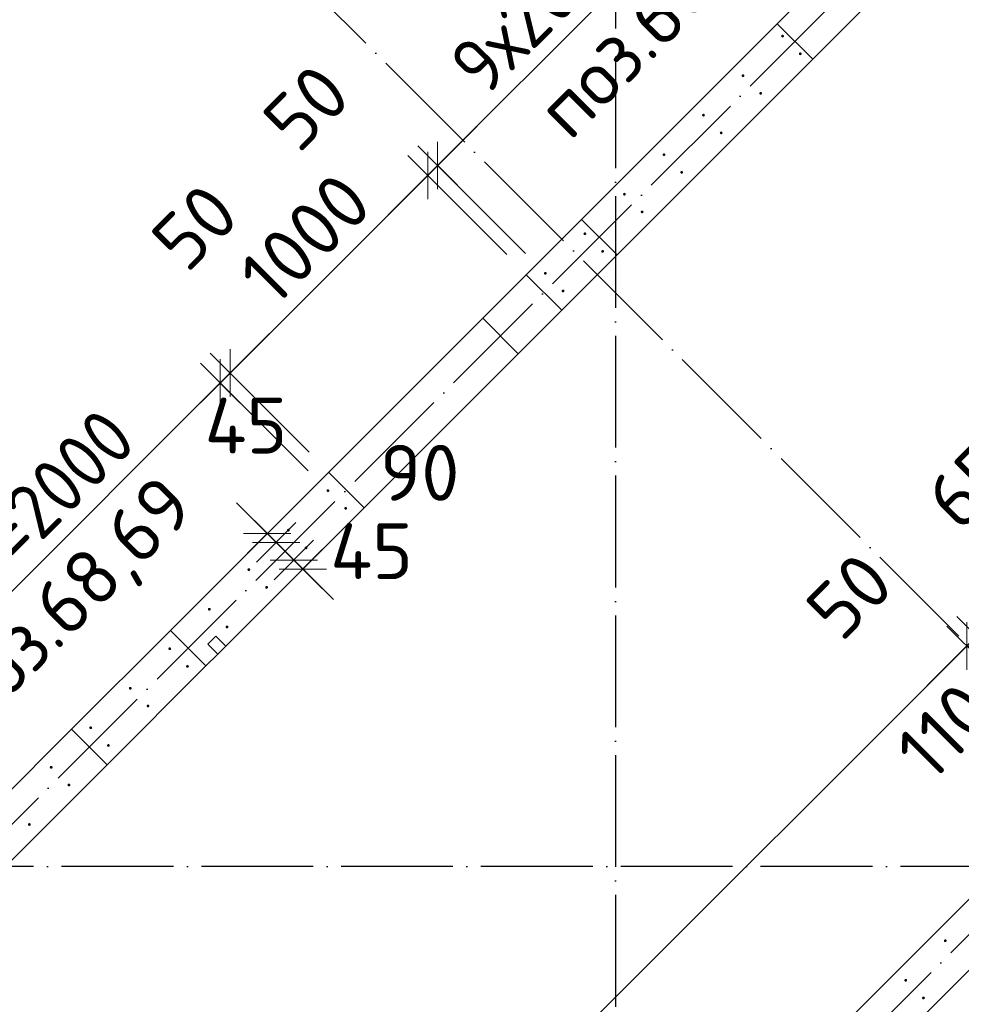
# Model space of a CAD drawing. Header units: millimetres. Extents: x 76517 to 124446, y -73423 to -21861.
# Tile 51 of 117: x 96319 to 99688, y -55293 to -51770. Entities that reach past the tile are written whole.
import ezdxf

# ---------------------------------------------------------------- set-up
doc = ezdxf.new("R2010")
doc.units = ezdxf.units.MM
doc.header["$PDMODE"] = 65
for name, pattern in [('______11', [500, 400, -50, 0, -50]), ('______2', [270, 200, -70]), ('______5', [1100, 800, -100, 100, -100])]:
    doc.linetypes.add(name, pattern=pattern)
for name, color, linetype, lineweight in [('Standard', 7, 'Continuous', 25), ('Арм.стержн. Выпуски', 180, 'Continuous', 35), ('Размерная линия_ общее_1', 7, 'Continuous', 13), ('Стена_ общее', 7, 'Continuous', 35)]:
    doc.layers.add(name, color=color, linetype=linetype, lineweight=lineweight)
doc.layers.add('Осевая линия_ общее', color=7, linetype='______5', lineweight=13, true_color=0xa0a0a0)
doc.styles.add('ISOCPEUR', font='ISOCPEUR')
doc.dimstyles.new('DIMSTYLE_10', dxfattribs={"dimtxt": 200, "dimasz": 200, "dimexe": 0, "dimexo": 0, "dimgap": 100, "dimtad": 2, "dimdec": 0, "dimrnd": 5, "dimzin": 12, "dimdsep": 46, "dimtxsty": 'ISOCPEUR', "dimblk1": 'ALL_ML_STRICH', "dimblk2": 'ALL_ML_STRICH', "dimsah": 1, "dimcen": 0, "dimclrd": 7, "dimclre": 256, "dimclrt": 7, "dimadec": 0, "dimazin": 0, "dimtfac": 1, "dimtdec": 0, "dimtix": 1, "dimtmove": 2, "dimatfit": 3, "dimfxl": 0, "dimtvp": 1.2, "dimtzin": 0, "dimlwd": 0, "dimlwe": -3, "dimarcsym": 0})
doc.dimstyles.new('DIMSTYLE_16', dxfattribs={"dimtxt": 200, "dimasz": 200, "dimexe": 0, "dimexo": 0, "dimgap": 100, "dimtad": 2, "dimdec": 0, "dimrnd": 5, "dimzin": 12, "dimdsep": 46, "dimtxsty": 'ISOCPEUR', "dimblk1": 'ALL_ML_STRICH', "dimblk2": 'ALL_ML_STRICH', "dimsah": 1, "dimcen": 0, "dimclrd": 7, "dimclre": 256, "dimclrt": 7, "dimadec": 0, "dimazin": 0, "dimtfac": 1, "dimtdec": 0, "dimtix": 1, "dimtmove": 2, "dimatfit": 3, "dimfxl": 0, "dimtzin": 0, "dimlwd": 0, "dimlwe": -3, "dimarcsym": 0})
doc.dimstyles.new('DIMSTYLE_21', dxfattribs={"dimtxt": 200, "dimasz": 200, "dimexe": 0, "dimexo": 0, "dimgap": 100, "dimtad": 2, "dimdec": 0, "dimrnd": 5, "dimzin": 12, "dimdsep": 46, "dimtxsty": 'ISOCPEUR', "dimblk1": 'ALL_ML_STRICH', "dimblk2": 'ALL_ML_STRICH', "dimsah": 1, "dimcen": 0, "dimsd1": 1, "dimsd2": 1, "dimclrd": 7, "dimclre": 256, "dimclrt": 7, "dimadec": 0, "dimazin": 0, "dimtfac": 1, "dimtdec": 0, "dimtix": 1, "dimtmove": 2, "dimatfit": 3, "dimfxl": 0, "dimtvp": 1.2, "dimtzin": 0, "dimlwd": 0, "dimlwe": -3, "dimarcsym": 0})

# ---------------------------------------------------------------- blocks, each defined once
blk = doc.blocks.new('СЛОЖНЫЙ_ОБЪЕКТ_0')
at = {"layer": 'Осевая линия_ общее', "color": 253, "linetype": '______11', "lineweight": -3, "true_color": 0xa0a0a0, "transparency": 33554687}
for p, q in [((100386.5, -54683), (94623.6, -48920.1)), ((87969.7, -62970.3), (101744.2, -49195.9)), ((95052.9, -59705.6), (103653.4, -51105.1))]:
    blk.add_line(p, q, dxfattribs=at)
blk = doc.blocks.new('ALL_ML_STRICH')
at = {"color": 0, "linetype": 'ByBlock', "lineweight": -2}
for p, q in [((0, -0.5), (0, 0.5)), ((-0.3, -0.3), (0.3, 0.3)), ((-1, 0), (0.5, 0))]:
    blk.add_line(p, q, dxfattribs=at)
blk = doc.blocks.new('*D471')
at = {"layer": 'DEFPOINTS', "color": 7, "linetype": 'Continuous', "lineweight": 13, "transparency": 33554687}
for p in [(100997.5, -52720.1), (101486.4, -53209), (100355.1, -54340.4)]:
    blk.add_point(p, dxfattribs=at)
at = {"layer": 'Размерная линия_ общее_1', "color": 7, "linetype": 'Continuous', "lineweight": -2, "transparency": 33554687}
blk.add_line((100997.5, -52720.1), (99866.1, -53851.5), dxfattribs=at)
at = {"layer": 'Размерная линия_ общее_1', "color": 253, "linetype": 'Continuous', "lineweight": -2, "true_color": 0xa0a0a0, "transparency": 33554687}
for p, q in [((101415.7, -53138.3), (100997.5, -52720.1)), ((100284.3, -54269.7), (99866.1, -53851.5))]:
    blk.add_line(p, q, dxfattribs=at)
at = {"layer": 'Размерная линия_ общее_1', "color": 7, "linetype": 'Continuous', "lineweight": 13, "transparency": 33554687, "xscale": 200, "yscale": 200, "zscale": 200}
for p, rotation in [((100997.5, -52720.1), 45.00000000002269), ((99866.1, -53851.5), 225.0000000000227)]:
    blk.add_blockref('ALL_ML_STRICH', p, dxfattribs=dict(at, rotation=rotation))
at = {"layer": 'Размерная линия_ общее_1', "color": 7, "linetype": 'Continuous', "lineweight": 13, "transparency": 33554687, "insert": (100297.4, -53632.3), "char_height": 200, "width": 10, "attachment_point": 1, "rotation": 225, "line_spacing_factor": 0.60241, "style": 'ISOCPEUR'}
blk.add_mtext('8х200', dxfattribs=at)
blk = doc.blocks.new('*D472')
at = {"layer": 'DEFPOINTS', "color": 7, "linetype": 'Continuous', "lineweight": 13, "transparency": 33554687}
for p in [(99866.1, -53851.5), (100355.1, -54340.4), (100308.8, -54386.7)]:
    blk.add_point(p, dxfattribs=at)
at = {"layer": 'Размерная линия_ общее_1', "color": 7, "linetype": 'Continuous', "lineweight": -2, "transparency": 33554687}
blk.add_line((99866.1, -53851.5), (99819.8, -53897.8), dxfattribs=at)
at = {"layer": 'Размерная линия_ общее_1', "color": 253, "linetype": 'Continuous', "lineweight": -2, "true_color": 0xa0a0a0, "transparency": 33554687}
for p, q in [((100284.3, -54269.7), (99866.1, -53851.5)), ((100238.1, -54316), (99819.8, -53897.8))]:
    blk.add_line(p, q, dxfattribs=at)
at = {"layer": 'Размерная линия_ общее_1', "color": 7, "linetype": 'Continuous', "lineweight": 13, "transparency": 33554687, "xscale": 200, "yscale": 200, "zscale": 200}
for p, rotation in [((99819.8, -53897.8), 225.0000000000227), ((99866.1, -53851.5), 45.00000000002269)]:
    blk.add_blockref('ALL_ML_STRICH', p, dxfattribs=dict(at, rotation=rotation))
at = {"layer": 'Размерная линия_ общее_1', "color": 7, "linetype": 'Continuous', "lineweight": 13, "transparency": 33554687, "insert": (99716.8, -53435.4), "char_height": 200, "width": 400, "attachment_point": 5, "rotation": 45, "style": 'ISOCPEUR'}
blk.add_mtext('\\A1;{65}', dxfattribs=at)
blk = doc.blocks.new('*D473')
at = {"layer": 'DEFPOINTS', "color": 7, "linetype": 'Continuous', "lineweight": 13, "transparency": 33554687}
for p in [(99819.8, -53897.8), (100308.8, -54386.7), (100231.3, -54464.1)]:
    blk.add_point(p, dxfattribs=at)
at = {"layer": 'Размерная линия_ общее_1', "color": 7, "linetype": 'Continuous', "lineweight": -2, "transparency": 33554687}
blk.add_line((99819.8, -53897.8), (99742.4, -53975.2), dxfattribs=at)
at = {"layer": 'Размерная линия_ общее_1', "color": 253, "linetype": 'Continuous', "lineweight": -2, "true_color": 0xa0a0a0, "transparency": 33554687}
for p, q in [((100238.1, -54316), (99819.8, -53897.8)), ((100160.6, -54393.4), (99742.4, -53975.2))]:
    blk.add_line(p, q, dxfattribs=at)
at = {"layer": 'Размерная линия_ общее_1', "color": 7, "linetype": 'Continuous', "lineweight": 13, "transparency": 33554687, "xscale": 200, "yscale": 200, "zscale": 200}
for p, rotation in [((99819.8, -53897.8), 45.00000000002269), ((99742.4, -53975.2), 225.0000000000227)]:
    blk.add_blockref('ALL_ML_STRICH', p, dxfattribs=dict(at, rotation=rotation))
at = {"layer": 'Размерная линия_ общее_1', "color": 7, "linetype": 'Continuous', "lineweight": 13, "transparency": 33554687, "insert": (99627.7, -54315.6), "char_height": 200, "width": 600, "attachment_point": 5, "rotation": 45, "style": 'ISOCPEUR'}
blk.add_mtext('\\A1;{110}', dxfattribs=at)
blk = doc.blocks.new('*D474')
at = {"layer": 'DEFPOINTS', "color": 7, "linetype": 'Continuous', "lineweight": 13, "transparency": 33554687}
for p in [(99742.4, -53975.2), (100231.3, -54464.1), (100196, -54499.5)]:
    blk.add_point(p, dxfattribs=at)
at = {"layer": 'Размерная линия_ общее_1', "color": 7, "linetype": 'Continuous', "lineweight": -2, "transparency": 33554687}
blk.add_line((99742.4, -53975.2), (99707, -54010.6), dxfattribs=at)
at = {"layer": 'Размерная линия_ общее_1', "color": 253, "linetype": 'Continuous', "lineweight": -2, "true_color": 0xa0a0a0, "transparency": 33554687}
for p, q in [((100160.6, -54393.4), (99742.4, -53975.2)), ((99707, -54010.6), (99707, -54010.6))]:
    blk.add_line(p, q, dxfattribs=at)
at = {"layer": 'Размерная линия_ общее_1', "color": 7, "linetype": 'Continuous', "lineweight": 13, "transparency": 33554687, "xscale": 200, "yscale": 200, "zscale": 200}
for p, rotation in [((99707, -54010.6), 225.0000000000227), ((99742.4, -53975.2), 45.00000000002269)]:
    blk.add_blockref('ALL_ML_STRICH', p, dxfattribs=dict(at, rotation=rotation))
at = {"layer": 'Размерная линия_ общее_1', "color": 7, "linetype": 'Continuous', "lineweight": 13, "transparency": 33554687, "insert": (99287.7, -53831.2), "char_height": 200, "width": 400, "attachment_point": 5, "rotation": 45, "style": 'ISOCPEUR'}
blk.add_mtext('\\A1;{50}', dxfattribs=at)
blk = doc.blocks.new('*D475')
at = {"layer": 'DEFPOINTS', "color": 7, "linetype": 'Continuous', "lineweight": 13, "transparency": 33554687}
for p in [(99707, -54010.6), (100196, -54499.5), (95811.9, -58883.6)]:
    blk.add_point(p, dxfattribs=at)
at = {"layer": 'Размерная линия_ общее_1', "color": 7, "linetype": 'Continuous', "lineweight": -2, "transparency": 33554687}
blk.add_line((99707, -54010.6), (95322.9, -58394.6), dxfattribs=at)
at = {"layer": 'Размерная линия_ общее_1', "color": 253, "linetype": 'Continuous', "lineweight": -2, "true_color": 0xa0a0a0, "transparency": 33554687}
for p, q in [((99707, -54010.6), (99707, -54010.6)), ((95322.9, -58394.6), (95322.9, -58394.6))]:
    blk.add_line(p, q, dxfattribs=at)
at = {"layer": 'Размерная линия_ общее_1', "color": 7, "linetype": 'Continuous', "lineweight": 13, "transparency": 33554687, "xscale": 200, "yscale": 200, "zscale": 200}
for p, rotation in [((99707, -54010.6), 45.00000000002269), ((95322.9, -58394.6), 225.0000000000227)]:
    blk.add_blockref('ALL_ML_STRICH', p, dxfattribs=dict(at, rotation=rotation))
at = {"layer": 'Размерная линия_ общее_1', "color": 7, "linetype": 'Continuous', "lineweight": 13, "transparency": 33554687, "insert": (97097.8, -56831.9), "char_height": 200, "width": 10, "attachment_point": 1, "rotation": 225, "line_spacing_factor": 0.60241, "style": 'ISOCPEUR'}
blk.add_mtext('31х200=6200', dxfattribs=at)
blk = doc.blocks.new('*D481')
at = {"layer": 'DEFPOINTS', "color": 7, "linetype": 'Continuous', "lineweight": 13, "transparency": 33554687}
for p in [(97196.2, -53616.5), (97204.7, -53608), (97274.7, -53601.7)]:
    blk.add_point(p, dxfattribs=at)
at = {"layer": 'Размерная линия_ общее_1', "color": 253, "linetype": 'Continuous', "lineweight": -2, "true_color": 0xa0a0a0, "transparency": 33554687}
for p, q in [((97204.7, -53608), (97204.7, -53608)), ((97236.6, -53639.8), (97236.6, -53639.8))]:
    blk.add_line(p, q, dxfattribs=at)
at = {"layer": 'Размерная линия_ общее_1', "color": 7, "linetype": 'Continuous', "lineweight": -2, "transparency": 33554687}
blk.add_line((97204.7, -53608), (97236.6, -53639.8), dxfattribs=at)
at = {"layer": 'Размерная линия_ общее_1', "color": 7, "linetype": 'Continuous', "lineweight": 13, "transparency": 33554687, "xscale": 200, "yscale": 200, "zscale": 200}
for p, rotation in [((97236.6, -53639.8), 315.0000000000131), ((97204.7, -53608), 135.0000000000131)]:
    blk.add_blockref('ALL_ML_STRICH', p, dxfattribs=dict(at, rotation=rotation))
at = {"layer": 'Размерная линия_ общее_1', "color": 7, "linetype": 'Continuous', "lineweight": 13, "transparency": 33554687, "insert": (97128.5, -53222), "char_height": 200, "width": 400, "attachment_point": 5, "style": 'ISOCPEUR'}
blk.add_mtext('\\A1;{45}', dxfattribs=at)
blk = doc.blocks.new('*D482')
at = {"layer": 'DEFPOINTS', "color": 7, "linetype": 'Continuous', "lineweight": 13, "transparency": 33554687}
for p in [(97274.7, -53601.7), (97236.6, -53639.8), (97338, -53665)]:
    blk.add_point(p, dxfattribs=at)
at = {"layer": 'Размерная линия_ общее_1', "color": 253, "linetype": 'Continuous', "lineweight": -2, "true_color": 0xa0a0a0, "transparency": 33554687}
for p, q in [((97236.6, -53639.8), (97236.6, -53639.8)), ((97299.9, -53703.1), (97299.9, -53703.1))]:
    blk.add_line(p, q, dxfattribs=at)
at = {"layer": 'Размерная линия_ общее_1', "color": 7, "linetype": 'Continuous', "lineweight": -2, "transparency": 33554687}
blk.add_line((97236.6, -53639.8), (97299.9, -53703.1), dxfattribs=at)
at = {"layer": 'Размерная линия_ общее_1', "color": 7, "linetype": 'Continuous', "lineweight": 13, "transparency": 33554687, "xscale": 200, "yscale": 200, "zscale": 200}
for p, rotation in [((97299.9, -53703.1), 315.0000000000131), ((97236.6, -53639.8), 135.0000000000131)]:
    blk.add_blockref('ALL_ML_STRICH', p, dxfattribs=dict(at, rotation=rotation))
at = {"layer": 'Размерная линия_ общее_1', "color": 7, "linetype": 'Continuous', "lineweight": 13, "transparency": 33554687, "insert": (97750.3, -53390.8), "char_height": 200, "width": 400, "attachment_point": 5, "style": 'ISOCPEUR'}
blk.add_mtext('\\A1;{90}', dxfattribs=at)
blk = doc.blocks.new('*D483')
at = {"layer": 'DEFPOINTS', "color": 7, "linetype": 'Continuous', "lineweight": 13, "transparency": 33554687}
for p in [(97338, -53665), (97299.9, -53703.1), (97318.8, -53748.5)]:
    blk.add_point(p, dxfattribs=at)
at = {"layer": 'Размерная линия_ общее_1', "color": 253, "linetype": 'Continuous', "lineweight": -2, "true_color": 0xa0a0a0, "transparency": 33554687}
for p, q in [((97299.9, -53703.1), (97299.9, -53703.1)), ((97332, -53735.3), (97332, -53735.3))]:
    blk.add_line(p, q, dxfattribs=at)
at = {"layer": 'Размерная линия_ общее_1', "color": 7, "linetype": 'Continuous', "lineweight": -2, "transparency": 33554687}
for p, q in [((97299.9, -53703.1), (97299.9, -53703.1)), ((97332, -53735.3), (97332, -53735.3))]:
    blk.add_line(p, q, dxfattribs=at)
at = {"layer": 'Размерная линия_ общее_1', "color": 7, "linetype": 'Continuous', "lineweight": 13, "transparency": 33554687, "xscale": 200, "yscale": 200, "zscale": 200}
for p, rotation in [((97332, -53735.3), 315.0000000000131), ((97299.9, -53703.1), 135.0000000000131)]:
    blk.add_blockref('ALL_ML_STRICH', p, dxfattribs=dict(at, rotation=rotation))
at = {"layer": 'Размерная линия_ общее_1', "color": 7, "linetype": 'Continuous', "lineweight": 13, "transparency": 33554687, "insert": (97577.9, -53671.1), "char_height": 200, "width": 400, "attachment_point": 5, "style": 'ISOCPEUR'}
blk.add_mtext('\\A1;{45}', dxfattribs=at)
blk = doc.blocks.new('*D620')
at = {"layer": 'DEFPOINTS', "color": 7, "linetype": 'Continuous', "lineweight": 13, "transparency": 33554687}
for p in [(97421.7, -53454.7), (95622, -54483.4), (96007.5, -54868.9)]:
    blk.add_point(p, dxfattribs=at)
at = {"layer": 'Размерная линия_ общее_1', "color": 7, "linetype": 'Continuous', "lineweight": -2, "transparency": 33554687}
blk.add_line((95622, -54483.4), (97036.2, -53069.2), dxfattribs=at)
at = {"layer": 'Размерная линия_ общее_1', "color": 253, "linetype": 'Continuous', "lineweight": -2, "true_color": 0xa0a0a0, "transparency": 33554687}
for p, q in [((97351, -53384), (97036.2, -53069.2)), ((95936.8, -54798.2), (95622, -54483.4))]:
    blk.add_line(p, q, dxfattribs=at)
at = {"layer": 'Размерная линия_ общее_1', "color": 7, "linetype": 'Continuous', "lineweight": 13, "transparency": 33554687, "xscale": 200, "yscale": 200, "zscale": 200}
for p, rotation in [((97036.2, -53069.2), 44.99999999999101), ((95622, -54483.4), 224.999999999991)]:
    blk.add_blockref('ALL_ML_STRICH', p, dxfattribs=dict(at, rotation=rotation))
at = {"layer": 'Размерная линия_ общее_1', "color": 7, "linetype": 'Continuous', "lineweight": 13, "transparency": 33554687, "insert": (95676.6, -54075.2), "char_height": 200, "width": 10, "attachment_point": 1, "rotation": 45, "line_spacing_factor": 0.60241, "style": 'ISOCPEUR'}
blk.add_mtext('\\W0.91;10х200=2000', dxfattribs=at)
blk = doc.blocks.new('*D621')
at = {"layer": 'DEFPOINTS', "color": 7, "linetype": 'Continuous', "lineweight": 13, "transparency": 33554687}
for p in [(97036.2, -53069.2), (97425.3, -53387.5), (97421.7, -53454.7)]:
    blk.add_point(p, dxfattribs=at)
at = {"layer": 'Размерная линия_ общее_1', "color": 7, "linetype": 'Continuous', "lineweight": -2, "transparency": 33554687}
blk.add_line((97036.2, -53069.2), (97071.6, -53033.8), dxfattribs=at)
at = {"layer": 'Размерная линия_ общее_1', "color": 253, "linetype": 'Continuous', "lineweight": -2, "true_color": 0xa0a0a0, "transparency": 33554687}
for p, q in [((97354.5, -53316.8), (97071.6, -53033.8)), ((97351, -53384), (97036.2, -53069.2))]:
    blk.add_line(p, q, dxfattribs=at)
at = {"layer": 'Размерная линия_ общее_1', "color": 7, "linetype": 'Continuous', "lineweight": 13, "transparency": 33554687, "xscale": 200, "yscale": 200, "zscale": 200}
for p, rotation in [((97036.2, -53069.2), 224.999999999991), ((97071.6, -53033.8), 44.99999999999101)]:
    blk.add_blockref('ALL_ML_STRICH', p, dxfattribs=dict(at, rotation=rotation))
at = {"layer": 'Размерная линия_ общее_1', "color": 7, "linetype": 'Continuous', "lineweight": 13, "transparency": 33554687, "insert": (96946.1, -52510.7), "char_height": 200, "width": 400, "attachment_point": 5, "rotation": 45, "style": 'ISOCPEUR'}
blk.add_mtext('\\A1;{50}', dxfattribs=at)
blk = doc.blocks.new('*D622')
at = {"layer": 'DEFPOINTS', "color": 7, "linetype": 'Continuous', "lineweight": 13, "transparency": 33554687}
for p in [(98132.4, -52680.4), (97071.6, -53033.8), (97425.3, -53387.5)]:
    blk.add_point(p, dxfattribs=at)
at = {"layer": 'Размерная линия_ общее_1', "color": 7, "linetype": 'Continuous', "lineweight": -2, "transparency": 33554687}
blk.add_line((97071.6, -53033.8), (97778.7, -52326.7), dxfattribs=at)
at = {"layer": 'Размерная линия_ общее_1', "color": 253, "linetype": 'Continuous', "lineweight": -2, "true_color": 0xa0a0a0, "transparency": 33554687}
for p, q in [((98061.6, -52609.7), (97778.7, -52326.7)), ((97354.5, -53316.8), (97071.6, -53033.8))]:
    blk.add_line(p, q, dxfattribs=at)
at = {"layer": 'Размерная линия_ общее_1', "color": 7, "linetype": 'Continuous', "lineweight": 13, "transparency": 33554687, "xscale": 200, "yscale": 200, "zscale": 200}
for p, rotation in [((97778.7, -52326.7), 44.99999999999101), ((97071.6, -53033.8), 224.999999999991)]:
    blk.add_blockref('ALL_ML_STRICH', p, dxfattribs=dict(at, rotation=rotation))
at = {"layer": 'Размерная линия_ общее_1', "color": 7, "linetype": 'Continuous', "lineweight": 13, "transparency": 33554687, "insert": (97340.3, -52553), "char_height": 200, "width": 800, "attachment_point": 5, "rotation": 45, "style": 'ISOCPEUR'}
blk.add_mtext('\\A1;{1000}', dxfattribs=at)
blk = doc.blocks.new('*D623')
at = {"layer": 'DEFPOINTS', "color": 7, "linetype": 'Continuous', "lineweight": 13, "transparency": 33554687}
for p in [(97778.7, -52326.7), (98132.4, -52680.4), (98199.5, -52676.8)]:
    blk.add_point(p, dxfattribs=at)
at = {"layer": 'Размерная линия_ общее_1', "color": 7, "linetype": 'Continuous', "lineweight": -2, "transparency": 33554687}
blk.add_line((97778.7, -52326.7), (97814, -52291.4), dxfattribs=at)
at = {"layer": 'Размерная линия_ общее_1', "color": 253, "linetype": 'Continuous', "lineweight": -2, "true_color": 0xa0a0a0, "transparency": 33554687}
for p, q in [((98128.8, -52606.1), (97814, -52291.4)), ((98061.6, -52609.7), (97778.7, -52326.7))]:
    blk.add_line(p, q, dxfattribs=at)
at = {"layer": 'Размерная линия_ общее_1', "color": 7, "linetype": 'Continuous', "lineweight": 13, "transparency": 33554687, "xscale": 200, "yscale": 200, "zscale": 200}
for p, rotation in [((97778.7, -52326.7), 224.999999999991), ((97814, -52291.4), 44.99999999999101)]:
    blk.add_blockref('ALL_ML_STRICH', p, dxfattribs=dict(at, rotation=rotation))
at = {"layer": 'Размерная линия_ общее_1', "color": 7, "linetype": 'Continuous', "lineweight": 13, "transparency": 33554687, "insert": (97344.8, -52083.2), "char_height": 200, "width": 400, "attachment_point": 5, "rotation": 45, "style": 'ISOCPEUR'}
blk.add_mtext('\\A1;{50}', dxfattribs=at)
blk = doc.blocks.new('*D624')
at = {"layer": 'DEFPOINTS', "color": 7, "linetype": 'Continuous', "lineweight": 13, "transparency": 33554687}
for p in [(99472.3, -51404.1), (97814, -52291.4), (98199.5, -52676.8)]:
    blk.add_point(p, dxfattribs=at)
at = {"layer": 'Размерная линия_ общее_1', "color": 7, "linetype": 'Continuous', "lineweight": -2, "transparency": 33554687}
blk.add_line((97814, -52291.4), (99086.8, -51018.6), dxfattribs=at)
at = {"layer": 'Размерная линия_ общее_1', "color": 253, "linetype": 'Continuous', "lineweight": -2, "true_color": 0xa0a0a0, "transparency": 33554687}
for p, q in [((99401.6, -51333.3), (99086.8, -51018.6)), ((98128.8, -52606.1), (97814, -52291.4))]:
    blk.add_line(p, q, dxfattribs=at)
at = {"layer": 'Размерная линия_ общее_1', "color": 7, "linetype": 'Continuous', "lineweight": 13, "transparency": 33554687, "xscale": 200, "yscale": 200, "zscale": 200}
for p, rotation in [((99086.8, -51018.6), 44.99999999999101), ((97814, -52291.4), 224.999999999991)]:
    blk.add_blockref('ALL_ML_STRICH', p, dxfattribs=dict(at, rotation=rotation))
at = {"layer": 'Размерная линия_ общее_1', "color": 7, "linetype": 'Continuous', "lineweight": 13, "transparency": 33554687, "insert": (97843, -51908.9), "char_height": 200, "width": 10, "attachment_point": 1, "rotation": 45, "line_spacing_factor": 0.60241, "style": 'ISOCPEUR'}
blk.add_mtext('\\W0.91;9х200=1800', dxfattribs=at)

msp = doc.modelspace()

# ---------------------------------------------------------------- hatches: boundary and pattern name
at = {"layer": 'Арм.стержн. Выпуски', "linetype": 'Continuous', "lineweight": 35, "transparency": 33554687}
for points in [[(99053, -51828.3), (99052.7, -51826.4), (99051.6, -51824.8), (99050, -51823.7), (99048, -51823.3), (99046.1, -51823.7), (99044.5, -51824.8), (99043.4, -51826.4), (99043, -51828.3), (99043.4, -51830.2), (99044.5, -51831.9), (99046.1, -51832.9), (99048, -51833.3), (99050, -51832.9), (99051.6, -51831.9), (99052.7, -51830.2)], [(99116.4, -51891.6), (99116, -51889.7), (99114.9, -51888.1), (99113.3, -51887), (99111.4, -51886.6), (99109.4, -51887), (99107.8, -51888.1), (99106.7, -51889.7), (99106.4, -51891.6), (99106.7, -51893.5), (99107.8, -51895.2), (99109.4, -51896.2), (99111.4, -51896.6), (99113.3, -51896.2), (99114.9, -51895.2), (99116, -51893.5)], [(98911.6, -51969.7), (98911.2, -51967.8), (98910.2, -51966.2), (98908.5, -51965.1), (98906.6, -51964.7), (98904.7, -51965.1), (98903.1, -51966.2), (98902, -51967.8), (98901.6, -51969.7), (98902, -51971.7), (98903.1, -51973.3), (98904.7, -51974.4), (98906.6, -51974.7), (98908.5, -51974.4), (98910.2, -51973.3), (98911.2, -51971.7)], [(98974.9, -52033.1), (98974.5, -52031.1), (98973.5, -52029.5), (98971.8, -52028.4), (98969.9, -52028.1), (98968, -52028.4), (98966.4, -52029.5), (98965.3, -52031.1), (98964.9, -52033.1), (98965.3, -52035), (98966.4, -52036.6), (98968, -52037.7), (98969.9, -52038.1), (98971.8, -52037.7), (98973.5, -52036.6), (98974.5, -52035)], [(98770.2, -52111.2), (98769.8, -52109.3), (98768.7, -52107.6), (98767.1, -52106.5), (98765.2, -52106.2), (98763.3, -52106.5), (98761.7, -52107.6), (98760.6, -52109.3), (98760.2, -52111.2), (98760.6, -52113.1), (98761.7, -52114.7), (98763.3, -52115.8), (98765.2, -52116.2), (98767.1, -52115.8), (98768.7, -52114.7), (98769.8, -52113.1)], [(98833.5, -52174.5), (98833.1, -52172.6), (98832, -52170.9), (98830.4, -52169.9), (98828.5, -52169.5), (98826.6, -52169.9), (98825, -52170.9), (98823.9, -52172.6), (98823.5, -52174.5), (98823.9, -52176.4), (98825, -52178), (98826.6, -52179.1), (98828.5, -52179.5), (98830.4, -52179.1), (98832, -52178), (98833.1, -52176.4)], [(98628.8, -52252.6), (98628.4, -52250.7), (98627.3, -52249.1), (98625.7, -52248), (98623.8, -52247.6), (98621.9, -52248), (98620.2, -52249.1), (98619.2, -52250.7), (98618.8, -52252.6), (98619.2, -52254.5), (98620.2, -52256.1), (98621.9, -52257.2), (98623.8, -52257.6), (98625.7, -52257.2), (98627.3, -52256.1), (98628.4, -52254.5)], [(98692.1, -52315.9), (98691.7, -52314), (98690.6, -52312.4), (98689, -52311.3), (98687.1, -52310.9), (98685.2, -52311.3), (98683.6, -52312.4), (98682.5, -52314), (98682.1, -52315.9), (98682.5, -52317.8), (98683.6, -52319.4), (98685.2, -52320.5), (98687.1, -52320.9), (98689, -52320.5), (98690.6, -52319.4), (98691.7, -52317.8)], [(98487.4, -52394), (98487, -52392.1), (98485.9, -52390.5), (98484.3, -52389.4), (98482.4, -52389), (98480.4, -52389.4), (98478.8, -52390.5), (98477.7, -52392.1), (98477.4, -52394), (98477.7, -52395.9), (98478.8, -52397.5), (98480.4, -52398.6), (98482.4, -52399), (98484.3, -52398.6), (98485.9, -52397.5), (98487, -52395.9)], [(98550.7, -52457.3), (98550.3, -52455.4), (98549.2, -52453.8), (98547.6, -52452.7), (98545.7, -52452.3), (98543.8, -52452.7), (98542.1, -52453.8), (98541, -52455.4), (98540.7, -52457.3), (98541, -52459.2), (98542.1, -52460.9), (98543.8, -52461.9), (98545.7, -52462.3), (98547.6, -52461.9), (98549.2, -52460.9), (98550.3, -52459.2)], [(98345.9, -52535.4), (98345.6, -52533.5), (98344.5, -52531.9), (98342.8, -52530.8), (98340.9, -52530.4), (98339, -52530.8), (98337.4, -52531.9), (98336.3, -52533.5), (98335.9, -52535.4), (98336.3, -52537.3), (98337.4, -52539), (98339, -52540), (98340.9, -52540.4), (98342.8, -52540), (98344.5, -52539), (98345.6, -52537.3)], [(98409.2, -52598.7), (98408.9, -52596.8), (98407.8, -52595.2), (98406.2, -52594.1), (98404.2, -52593.7), (98402.3, -52594.1), (98400.7, -52595.2), (98399.6, -52596.8), (98399.2, -52598.7), (98399.6, -52600.7), (98400.7, -52602.3), (98402.3, -52603.4), (98404.2, -52603.7), (98406.2, -52603.4), (98407.8, -52602.3), (98408.9, -52600.7)], [(98204.5, -52676.8), (98204.1, -52674.9), (98203.1, -52673.3), (98201.4, -52672.2), (98199.5, -52671.8), (98197.6, -52672.2), (98196, -52673.3), (98194.9, -52674.9), (98194.5, -52676.8), (98194.9, -52678.8), (98196, -52680.4), (98197.6, -52681.5), (98199.5, -52681.8), (98201.4, -52681.5), (98203.1, -52680.4), (98204.1, -52678.8)], [(98267.8, -52740.2), (98267.4, -52738.2), (98266.4, -52736.6), (98264.7, -52735.5), (98262.8, -52735.2), (98260.9, -52735.5), (98259.3, -52736.6), (98258.2, -52738.2), (98257.8, -52740.2), (98258.2, -52742.1), (98259.3, -52743.7), (98260.9, -52744.8), (98262.8, -52745.2), (98264.7, -52744.8), (98266.4, -52743.7), (98267.4, -52742.1)], [(97426.7, -53454.7), (97426.3, -53452.8), (97425.2, -53451.1), (97423.6, -53450), (97421.7, -53449.7), (97419.8, -53450), (97418.2, -53451.1), (97417.1, -53452.8), (97416.7, -53454.7), (97417.1, -53456.6), (97418.2, -53458.2), (97419.8, -53459.3), (97421.7, -53459.7), (97423.6, -53459.3), (97425.2, -53458.2), (97426.3, -53456.6)], [(97490, -53518), (97489.6, -53516.1), (97488.5, -53514.4), (97486.9, -53513.4), (97485, -53513), (97483.1, -53513.4), (97481.5, -53514.4), (97480.4, -53516.1), (97480, -53518), (97480.4, -53519.9), (97481.5, -53521.5), (97483.1, -53522.6), (97485, -53523), (97486.9, -53522.6), (97488.5, -53521.5), (97489.6, -53519.9)], [(97285.3, -53596.1), (97284.9, -53594.2), (97283.8, -53592.6), (97282.2, -53591.5), (97280.3, -53591.1), (97278.4, -53591.5), (97276.7, -53592.6), (97275.7, -53594.2), (97275.3, -53596.1), (97275.7, -53598), (97276.7, -53599.6), (97278.4, -53600.7), (97280.3, -53601.1), (97282.2, -53600.7), (97283.8, -53599.6), (97284.9, -53598)], [(97348.6, -53659.4), (97348.2, -53657.5), (97347.1, -53655.9), (97345.5, -53654.8), (97343.6, -53654.4), (97341.7, -53654.8), (97340, -53655.9), (97339, -53657.5), (97338.6, -53659.4), (97339, -53661.3), (97340, -53662.9), (97341.7, -53664), (97343.6, -53664.4), (97345.5, -53664), (97347.1, -53662.9), (97348.2, -53661.3)], [(97143.9, -53737.5), (97143.5, -53735.6), (97142.4, -53734), (97140.8, -53732.9), (97138.9, -53732.5), (97136.9, -53732.9), (97135.3, -53734), (97134.2, -53735.6), (97133.9, -53737.5), (97134.2, -53739.4), (97135.3, -53741), (97136.9, -53742.1), (97138.9, -53742.5), (97140.8, -53742.1), (97142.4, -53741), (97143.5, -53739.4)], [(97207.2, -53800.8), (97206.8, -53798.9), (97205.7, -53797.3), (97204.1, -53796.2), (97202.2, -53795.8), (97200.2, -53796.2), (97198.6, -53797.3), (97197.5, -53798.9), (97197.2, -53800.8), (97197.5, -53802.7), (97198.6, -53804.4), (97200.2, -53805.4), (97202.2, -53805.8), (97204.1, -53805.4), (97205.7, -53804.4), (97206.8, -53802.7)], [(97002.4, -53878.9), (97002.1, -53877), (97001, -53875.4), (96999.3, -53874.3), (96997.4, -53873.9), (96995.5, -53874.3), (96993.9, -53875.4), (96992.8, -53877), (96992.4, -53878.9), (96992.8, -53880.8), (96993.9, -53882.5), (96995.5, -53883.6), (96997.4, -53883.9), (96999.3, -53883.6), (97001, -53882.5), (97002.1, -53880.8)], [(97065.7, -53942.2), (97065.4, -53940.3), (97064.3, -53938.7), (97062.7, -53937.6), (97060.7, -53937.2), (97058.8, -53937.6), (97057.2, -53938.7), (97056.1, -53940.3), (97055.7, -53942.2), (97056.1, -53944.2), (97057.2, -53945.8), (97058.8, -53946.9), (97060.7, -53947.2), (97062.7, -53946.9), (97064.3, -53945.8), (97065.4, -53944.2)], [(96861, -54020.4), (96860.6, -54018.4), (96859.5, -54016.8), (96857.9, -54015.7), (96856, -54015.4), (96854.1, -54015.7), (96852.5, -54016.8), (96851.4, -54018.4), (96851, -54020.4), (96851.4, -54022.3), (96852.5, -54023.9), (96854.1, -54025), (96856, -54025.4), (96857.9, -54025), (96859.5, -54023.9), (96860.6, -54022.3)], [(96924.3, -54083.7), (96923.9, -54081.7), (96922.9, -54080.1), (96921.2, -54079), (96919.3, -54078.7), (96917.4, -54079), (96915.8, -54080.1), (96914.7, -54081.7), (96914.3, -54083.7), (96914.7, -54085.6), (96915.8, -54087.2), (96917.4, -54088.3), (96919.3, -54088.7), (96921.2, -54088.3), (96922.9, -54087.2), (96923.9, -54085.6)], [(96719.6, -54161.8), (96719.2, -54159.9), (96718.1, -54158.2), (96716.5, -54157.2), (96714.6, -54156.8), (96712.7, -54157.2), (96711.1, -54158.2), (96710, -54159.9), (96709.6, -54161.8), (96710, -54163.7), (96711.1, -54165.3), (96712.7, -54166.4), (96714.6, -54166.8), (96716.5, -54166.4), (96718.1, -54165.3), (96719.2, -54163.7)], [(96782.9, -54225.1), (96782.5, -54223.2), (96781.4, -54221.5), (96779.8, -54220.5), (96777.9, -54220.1), (96776, -54220.5), (96774.4, -54221.5), (96773.3, -54223.2), (96772.9, -54225.1), (96773.3, -54227), (96774.4, -54228.6), (96776, -54229.7), (96777.9, -54230.1), (96779.8, -54229.7), (96781.4, -54228.6), (96782.5, -54227)], [(96578.2, -54303.2), (96577.8, -54301.3), (96576.7, -54299.7), (96575.1, -54298.6), (96573.2, -54298.2), (96571.3, -54298.6), (96569.6, -54299.7), (96568.5, -54301.3), (96568.2, -54303.2), (96568.5, -54305.1), (96569.6, -54306.7), (96571.3, -54307.8), (96573.2, -54308.2), (96575.1, -54307.8), (96576.7, -54306.7), (96577.8, -54305.1)], [(96641.5, -54366.5), (96641.1, -54364.6), (96640, -54363), (96638.4, -54361.9), (96636.5, -54361.5), (96634.6, -54361.9), (96632.9, -54363), (96631.9, -54364.6), (96631.5, -54366.5), (96631.9, -54368.4), (96632.9, -54370), (96634.6, -54371.1), (96636.5, -54371.5), (96638.4, -54371.1), (96640, -54370), (96641.1, -54368.4)], [(96436.7, -54444.6), (96436.4, -54442.7), (96435.3, -54441.1), (96433.7, -54440), (96431.7, -54439.6), (96429.8, -54440), (96428.2, -54441.1), (96427.1, -54442.7), (96426.7, -54444.6), (96427.1, -54446.5), (96428.2, -54448.2), (96429.8, -54449.2), (96431.7, -54449.6), (96433.7, -54449.2), (96435.3, -54448.2), (96436.4, -54446.5)], [(96500.1, -54507.9), (96499.7, -54506), (96498.6, -54504.4), (96497, -54503.3), (96495.1, -54502.9), (96493.1, -54503.3), (96491.5, -54504.4), (96490.4, -54506), (96490.1, -54507.9), (96490.4, -54509.8), (96491.5, -54511.5), (96493.1, -54512.5), (96495.1, -54512.9), (96497, -54512.5), (96498.6, -54511.5), (96499.7, -54509.8)], [(96358.6, -54649.3), (96358.3, -54647.4), (96357.2, -54645.8), (96355.5, -54644.7), (96353.6, -54644.3), (96351.7, -54644.7), (96350.1, -54645.8), (96349, -54647.4), (96348.6, -54649.3), (96349, -54651.3), (96350.1, -54652.9), (96351.7, -54654), (96353.6, -54654.3), (96355.5, -54654), (96357.2, -54652.9), (96358.3, -54651.3)], [(99635.3, -55065.2), (99634.9, -55063.3), (99633.8, -55061.7), (99632.2, -55060.6), (99630.3, -55060.2), (99628.4, -55060.6), (99626.7, -55061.7), (99625.7, -55063.3), (99625.3, -55065.2), (99625.7, -55067.1), (99626.7, -55068.7), (99628.4, -55069.8), (99630.3, -55070.2), (99632.2, -55069.8), (99633.8, -55068.7), (99634.9, -55067.1)], [(99493.9, -55206.6), (99493.5, -55204.7), (99492.4, -55203.1), (99490.8, -55202), (99488.9, -55201.6), (99486.9, -55202), (99485.3, -55203.1), (99484.2, -55204.7), (99483.9, -55206.6), (99484.2, -55208.5), (99485.3, -55210.2), (99486.9, -55211.2), (99488.9, -55211.6), (99490.8, -55211.2), (99492.4, -55210.2), (99493.5, -55208.5)], [(99557.2, -55269.9), (99556.8, -55268), (99555.7, -55266.4), (99554.1, -55265.3), (99552.2, -55264.9), (99550.3, -55265.3), (99548.6, -55266.4), (99547.5, -55268), (99547.2, -55269.9), (99547.5, -55271.8), (99548.6, -55273.5), (99550.3, -55274.6), (99552.2, -55274.9), (99554.1, -55274.6), (99555.7, -55273.5), (99556.8, -55271.8)]]:
    msp.add_hatch(color=4, dxfattribs=at).paths.add_polyline_path(points)

# ---------------------------------------------------------------- linework, layer by layer
at = {"layer": 'Осевая линия_ общее', "color": 253, "linetype": '______11', "lineweight": -3, "true_color": 0xa0a0a0, "transparency": 33554687}
for p, q in [((98450, -48400), (98450, -72827.9)), ((102370, -54800), (77142.2, -54800))]:
    msp.add_line(p, q, dxfattribs=at)
at = {"layer": 'Стена_ общее', "color": 7, "linetype": 'Continuous', "lineweight": 25, "transparency": 33554687}
for p, q in [((99205.7, -51607.1), (99028.9, -51783.9)), ((99205.7, -51607.1), (99028.9, -51783.9)), ((99156.2, -51911.2), (99332.9, -51734.4)), ((99156.2, -51911.2), (99332.9, -51734.4)), ((98328.9, -52483.9), (99028.9, -51783.9)), ((98328.9, -52483.9), (99028.9, -51783.9)), ((99028.9, -51783.9), (99156.2, -51911.2)), ((99028.9, -51783.9), (99156.2, -51911.2)), ((99156.2, -51911.2), (98456.1, -52611.2)), ((99156.2, -51911.2), (98456.1, -52611.2)), ((98328.9, -52483.9), (97975.3, -52837.5)), ((98328.9, -52483.9), (97975.3, -52837.5)), ((98456.1, -52611.2), (98328.9, -52483.9)), ((98456.1, -52611.2), (98328.9, -52483.9)), ((98102.6, -52964.7), (98456.1, -52611.2)), ((98102.6, -52964.7), (98456.1, -52611.2)), ((96858.1, -53954.7), (97975.3, -52837.5)), ((96858.1, -53954.7), (97975.3, -52837.5)), ((97975.3, -52837.5), (98102.6, -52964.7)), ((97975.3, -52837.5), (98102.6, -52964.7)), ((98102.6, -52964.7), (97056.1, -54011.3)), ((98102.6, -52964.7), (97056.1, -54011.3)), ((96858.1, -53954.7), (96504.5, -54308.2)), ((96858.1, -53954.7), (96504.5, -54308.2)), ((96985.3, -54082), (96858.1, -53954.7)), ((96985.3, -54082), (96858.1, -53954.7)), ((97020.7, -53975.9), (96992.4, -54004.2)), ((97020.7, -53975.9), (96992.4, -54004.2)), ((96992.4, -54004.2), (97027.8, -54039.5)), ((96992.4, -54004.2), (97027.8, -54039.5)), ((97056.1, -54011.3), (97020.7, -53975.9)), ((97056.1, -54011.3), (97020.7, -53975.9)), ((97027.8, -54039.5), (96985.3, -54082)), ((97027.8, -54039.5), (96985.3, -54082)), ((97027.8, -54039.5), (97056.1, -54011.3)), ((97027.8, -54039.5), (97056.1, -54011.3)), ((96631.8, -54435.5), (96985.3, -54082)), ((96631.8, -54435.5), (96985.3, -54082)), ((95896.4, -54916.4), (96504.5, -54308.2)), ((95896.4, -54916.4), (96504.5, -54308.2)), ((96504.5, -54308.2), (96631.8, -54435.5)), ((96504.5, -54308.2), (96631.8, -54435.5)), ((96631.8, -54435.5), (96023.7, -55043.6)), ((96631.8, -54435.5), (96023.7, -55043.6)), ((95776.2, -58854.9), (99813.8, -54817.4)), ((95776.2, -58854.9), (99813.8, -54817.4)), ((99941.1, -54944.6), (94538.8, -60346.9)), ((99941.1, -54944.6), (94538.8, -60346.9))]:
    msp.add_line(p, q, dxfattribs=at)
at = {"layer": 'Стена_ общее', "color": 253, "linetype": '______2', "lineweight": 18, "true_color": 0xababab, "transparency": 33554687}
for p, q in [((98258.1, -52809.2), (98130.9, -52681.9)), ((98258.1, -52809.2), (98130.9, -52681.9)), ((97423.8, -53389), (97551, -53516.3)), ((97423.8, -53389), (97551, -53516.3))]:
    msp.add_line(p, q, dxfattribs=at)

# ---------------------------------------------------------------- block references
at = {"layer": 'Осевая линия_ общее', "color": 253, "linetype": '______11', "lineweight": -3, "true_color": 0xa0a0a0, "transparency": 33554687}
msp.add_blockref('СЛОЖНЫЙ_ОБЪЕКТ_0', (0, 0), dxfattribs=at)

# ---------------------------------------------------------------- texts
at = {"layer": 'Standard', "color": 7, "linetype": 'Continuous', "lineweight": 13, "transparency": 33554687, "char_height": 200, "width": 1196.491, "attachment_point": 2, "rotation": 45, "style": 'ISOCPEUR'}
for insert in [(98541.6, -51671.7), (96419, -53779.1)]:
    msp.add_mtext('\\A1;{\\fISOCPEUR|i0|b0;\\H200.000000;\\W1.000000;\\C7;поз.68,69}\\P', dxfattribs=dict(at, insert=insert))

# ---------------------------------------------------------------- dimensions: what is measured, and where the dimension line sits
at = {"layer": 'Размерная линия_ общее_1', "color": 7, "linetype": 'Continuous', "lineweight": 13, "transparency": 33554687}
for base, p1, p2, angle, text, picture, middle in [((99086.8, -51018.6), (98128.8, -52606.1), (99401.6, -51333.3), 45, '\\W0.91;9х200=1800', '*D624', (98379.7, -51584.3)), ((99866.1, -53851.5), (101415.7, -53138.3), (100284.3, -54269.7), 225, '8х200', '*D471', (100361.1, -53215.1)), ((97036.2, -53069.2), (95936.8, -54798.2), (97351, -53384), 45, '\\W0.91;10х200=2000', '*D620', (96258.4, -53705.6)), ((95322.9, -58394.6), (99707, -54010.6), (95322.9, -58394.6), 225, '31х200=6200', '*D475', (97444.3, -56131.9))]:
    dim = msp.add_linear_dim(base=base, p1=p1, p2=p2, angle=angle, text=text, dimstyle='DIMSTYLE_16', override={"dimpost": '<>', "dimclrd": 7, "dimclre": 253, "dimclrt": 7, "dimlwd": 0, "dimlwe": 65533}, dxfattribs=at)
    dim.commit()
    dim.dimension.update_dxf_attribs({"geometry": picture, "text_midpoint": middle, "dimtype": 160})
for base, p1, p2, angle, dimstyle, picture, middle in [((97814, -52291.4), (98061.6, -52609.7), (98128.8, -52606.1), 45, 'DIMSTYLE_10', '*D623', (97344.8, -52083.2)), ((97778.7, -52326.7), (97354.5, -53316.8), (98061.6, -52609.7), 45, 'DIMSTYLE_16', '*D622', (97340.3, -52553)), ((97071.6, -53033.8), (97351, -53384), (97354.5, -53316.8), 45, 'DIMSTYLE_10', '*D621', (96946.1, -52510.7)), ((97236.6, -53639.8), (97204.7, -53608), (97236.6, -53639.8), 315, 'DIMSTYLE_10', '*D481', (97128.5, -53222)), ((99819.8, -53897.8), (100284.3, -54269.7), (100238.1, -54316), 225, 'DIMSTYLE_10', '*D472', (99716.8, -53435.4)), ((97299.9, -53703.1), (97236.6, -53639.8), (97299.9, -53703.1), 315, 'DIMSTYLE_10', '*D482', (97750.3, -53390.8)), ((97332, -53735.3), (97299.9, -53703.1), (97332, -53735.3), 315, 'DIMSTYLE_21', '*D483', (97577.9, -53671.1)), ((99707, -54010.6), (100160.6, -54393.4), (99707, -54010.6), 225, 'DIMSTYLE_10', '*D474', (99287.7, -53831.2)), ((99742.4, -53975.2), (100238.1, -54316), (100160.6, -54393.4), 225, 'DIMSTYLE_10', '*D473', (99627.7, -54315.6))]:
    dim = msp.add_linear_dim(base=base, p1=p1, p2=p2, angle=angle, dimstyle=dimstyle, override={"dimpost": '<>', "dimclrd": 7, "dimclre": 253, "dimclrt": 7, "dimlwd": 0, "dimlwe": 65533}, dxfattribs=at)
    dim.commit()
    dim.dimension.update_dxf_attribs({"geometry": picture, "text_midpoint": middle, "dimtype": 160})

doc.saveas('drawing.dxf')
